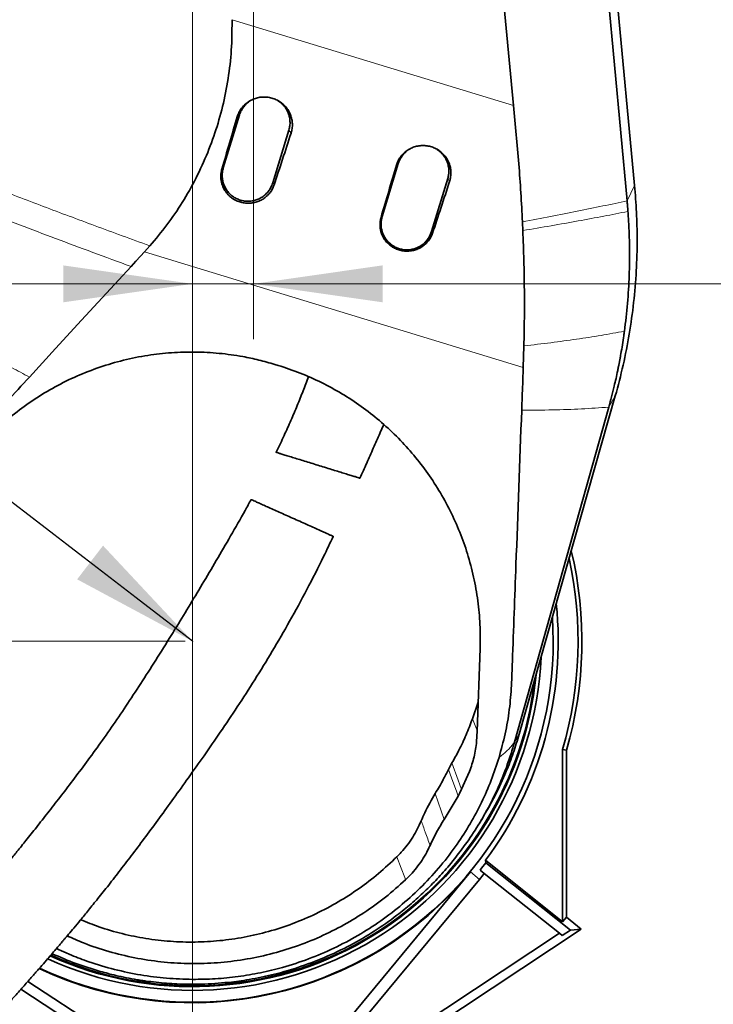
# Model space of a CAD drawing. Header units: millimetres. Extents: x 0 to 12429, y 0 to 8400.
# Tile 91 of 133: x 7293 to 7669, y 3723 to 4256. Entities that reach past the tile are written whole.
import ezdxf

# ---------------------------------------------------------------- set-up
doc = ezdxf.new("R2010")
doc.units = ezdxf.units.MM
doc.header["$LTSCALE"] = 20
doc.header["$PDSIZE"] = -1
doc.styles.add('SLDTEXTSTYLE0', font='TXT', dxfattribs={"width": 0.605})
doc.dimstyles.new('SLDDIMSTYLE2', dxfattribs={"dimtxt": 70, "dimasz": 70, "dimexe": 0, "dimexo": 0.0625, "dimgap": 17.5, "dimtad": 1, "dimdec": 1, "dimrnd": 1e-09, "dimzin": 12, "dimdsep": 46, "dimtxsty": 'SLDTEXTSTYLE0', "dimsah": 1, "dimcen": 0.09, "dimadec": 0, "dimazin": 3, "dimtfac": 1, "dimtmove": 0, "dimatfit": 0, "dimfxl": 1, "dimfrac": 2, "dimtolj": 1, "dimtzin": 12, "dimarcsym": 0})
doc.dimstyles.new('SLDDIMSTYLE3', dxfattribs={"dimtxt": 70, "dimasz": 70, "dimexe": 0, "dimexo": 0.0625, "dimgap": 17.5, "dimtad": 1, "dimdec": 1, "dimrnd": 1e-09, "dimzin": 12, "dimdsep": 46, "dimtxsty": 'SLDTEXTSTYLE0', "dimsah": 1, "dimcen": 0.09, "dimadec": 0, "dimazin": 3, "dimtfac": 1, "dimtofl": 0, "dimtmove": 0, "dimatfit": 3, "dimfxl": 1, "dimfrac": 2, "dimtolj": 1, "dimtzin": 12, "dimarcsym": 0})
doc.dimstyles.new('SLDDIMSTYLE4', dxfattribs={"dimtxt": 70, "dimasz": 70, "dimexe": 0, "dimexo": 0.0625, "dimgap": 17.5, "dimtad": 0, "dimtih": 1, "dimtoh": 1, "dimdec": 1, "dimrnd": 1e-09, "dimzin": 12, "dimdsep": 46, "dimtxsty": 'SLDTEXTSTYLE0', "dimblk1": 'NONE', "dimsah": 1, "dimcen": 0, "dimadec": 0, "dimazin": 3, "dimtfac": 1, "dimtmove": 0, "dimatfit": 3, "dimldrblk": 'NONE', "dimfxl": 1, "dimfrac": 2, "dimtolj": 1, "dimtzin": 12, "dimarcsym": 0})
doc.dimstyles.new('SLDDIMSTYLE5', dxfattribs={"dimtxt": 0.18, "dimasz": 70, "dimexe": 0, "dimexo": 0.0625, "dimgap": 0, "dimtad": 0, "dimtih": 1, "dimtoh": 1, "dimdec": 0, "dimrnd": 1e-09, "dimzin": 0, "dimdsep": 46, "dimtxsty": 'Standard', "dimsah": 1, "dimcen": 0.09, "dimadec": 0, "dimazin": 0, "dimtfac": 70, "dimtdec": 0, "dimtofl": 0, "dimtmove": 0, "dimatfit": 3, "dimfxl": 1, "dimfrac": 2, "dimtolj": 1, "dimtzin": 0, "dimarcsym": 0})

# ---------------------------------------------------------------- blocks, each defined once
blk = doc.blocks.new('_D_4')
at = {"color": 7, "linetype": 'Continuous', "lineweight": 0}
for p, q in [((7383, 5054.58), (5890, 5054.58)), ((5920, 3919.58), (5920, 5054.58)), ((7383, 3919.58), (5890, 3919.58))]:
    blk.add_line(p, q, dxfattribs=at)
at = {"color": 7, "linetype": 'Continuous', "lineweight": 18}
for points in [[(5920, 5054.58), (5910, 4984.58), (5930, 4984.58)], [(5920, 3919.58), (5930, 3989.58), (5910, 3989.58)]]:
    blk.add_solid(points, dxfattribs=at)
at = {"color": 7, "linetype": 'Continuous', "lineweight": 18, "insert": (5829.77, 4452.37), "char_height": 70, "attachment_point": 1, "rotation": 90, "style": 'SLDTEXTSTYLE0'}
blk.add_mtext('*)', dxfattribs=at)
blk = doc.blocks.new('_D_5')
at = {"color": 7, "linetype": 'Continuous', "lineweight": 0}
for p, q in [((7383, 3919.58), (5890, 3919.58)), ((5920, 3919.58), (5920, 3139.58)), ((7268.26, 3139.58), (5890, 3139.58))]:
    blk.add_line(p, q, dxfattribs=at)
at = {"color": 7, "linetype": 'Continuous', "lineweight": 18}
for points in [[(5920, 3919.58), (5910, 3849.58), (5930, 3849.58)], [(5920, 3139.58), (5930, 3209.58), (5910, 3209.58)]]:
    blk.add_solid(points, dxfattribs=at)
at = {"color": 7, "linetype": 'Continuous', "lineweight": 18, "insert": (5829.77, 3449.37), "char_height": 70, "attachment_point": 1, "rotation": 90, "style": 'SLDTEXTSTYLE0'}
blk.add_mtext('780', dxfattribs=at)
blk = doc.blocks.new('_D_9')
at = {"color": 7, "linetype": 'Continuous', "lineweight": 0}
for p, q in [((7387, 5050.58), (7387, 2869.58)), ((7067, 3042.78), (7067, 2869.58)), ((7387, 2899.58), (7067, 2899.58))]:
    blk.add_line(p, q, dxfattribs=at)
at = {"color": 7, "linetype": 'Continuous', "lineweight": 18}
for points in [[(7067, 2899.58), (7137, 2889.58), (7137, 2909.58)], [(7387, 2899.58), (7317, 2909.58), (7317, 2889.58)]]:
    blk.add_solid(points, dxfattribs=at)
at = {"color": 7, "linetype": 'Continuous', "lineweight": 18, "insert": (7146.79, 2989.81), "char_height": 70, "attachment_point": 1, "style": 'SLDTEXTSTYLE0'}
blk.add_mtext('320', dxfattribs=at)
blk = doc.blocks.new('_D_10')
at = {"color": 7, "linetype": 'Continuous', "lineweight": 0}
for p, q in [((7387, 5050.58), (7387, 4083.11)), ((7420, 4323.68), (7420, 4083.11)), ((7387, 4113.11), (7267, 4113.11)), ((7387, 4113.11), (7420, 4113.11)), ((7420, 4113.11), (7817.6, 4113.11))]:
    blk.add_line(p, q, dxfattribs=at)
at = {"color": 7, "linetype": 'Continuous', "lineweight": 18}
for points in [[(7387, 4113.11), (7317, 4123.11), (7317, 4103.11)], [(7420, 4113.11), (7490, 4103.11), (7490, 4123.11)]]:
    blk.add_solid(points, dxfattribs=at)
at = {"color": 7, "linetype": 'Continuous', "lineweight": 18, "insert": (7710.65, 4203.34), "char_height": 70, "attachment_point": 1, "style": 'SLDTEXTSTYLE0'}
blk.add_mtext('33', dxfattribs=at)
blk = doc.blocks.new('_D_15')
at = {"color": 7, "linetype": 'Continuous', "lineweight": 0}
for p, q in [((7071.42, 4401.97), (6394.7, 4401.97)), ((7416.66, 4335.23), (7071.42, 4401.97)), ((7423.34, 4333.93), (7416.66, 4335.23))]:
    blk.add_line(p, q, dxfattribs=at)
at = {"color": 7, "linetype": 'Continuous', "lineweight": 18}
blk.add_solid([(7416.66, 4335.23), (7349.83, 4358.33), (7346.04, 4338.69)], dxfattribs=at)
at = {"color": 7, "linetype": 'Continuous', "lineweight": 18, "insert": (6394.7, 4492.2), "char_height": 70, "attachment_point": 1, "style": 'SLDTEXTSTYLE0'}
blk.add_mtext('2x M8 Through', dxfattribs=at)
blk = doc.blocks.new('_None')

msp = doc.modelspace()

# ---------------------------------------------------------------- linework, layer by layer
at = {"color": 7, "linetype": 'Continuous', "lineweight": 35}
for p, q in [((7622.44819, 4158.111778), (7564.737059, 4777.741842)), ((7586.773158, 4587.579774), (7626.532062, 4166.38318)), ((7412.443706, 4204.595036), (7403.672555, 4175.905893)), ((7430.449088, 4167.719485), (7439.220239, 4196.408628)), ((7498.511134, 4178.281582), (7489.739983, 4149.59244)), ((7516.516516, 4141.406032), (7525.287667, 4170.095175)), ((7360.950201, 4130.44576), (7363.869942, 4133.6716)), ((7566.558282, 4079.552864), (7566.209265, 4067.896587)), ((7431.622901, 4069.498946), (7433.404813, 4068.955939)), ((7618.697153, 4072.878615), (7617.979898, 4069.141964)), ((7616.082514, 4052.45878), (7563.984975, 3869.251964)), ((7561.454372, 3864.90564), (7612.51495, 4046.33147)), ((7542.824185, 3915.669378), (7541.252993, 3870.878907)), ((7538.622566, 3877.604178), (7541.808049, 3886.702068)), ((7541.252993, 3870.878907), (7540.913743, 3865.286357)), ((7589.594944, 3860.614183), (7587.499698, 3860.913661)), ((7587.499698, 3767.762044), (7587.499698, 3860.913661)), ((7589.594944, 3860.614183), (7589.594944, 3770.113343)), ((7527.58135, 3853.686248), (7525.638342, 3850.076272)), ((7531.820465, 3837.513449), (7537.067269, 3849.0664)), ((7523.413823, 3823.155467), (7530.906957, 3835.777355)), ((7530.906957, 3835.777355), (7531.820465, 3837.513449)), ((7542.236422, 3820.720713), (7544.262913, 3824.05672)), ((7515.69042, 3809.032847), (7515.69578, 3809.044842)), ((7545.734584, 3800.983516), (7545.901725, 3799.678669)), ((7545.734584, 3800.983516), (7587.499698, 3767.762044)), ((7591.823879, 3763.150539), (7545.901725, 3799.678669)), ((7537.664737, 3794.671609), (7382.52273, 3607.540687)), ((7542.506199, 3790.657766), (7473.375384, 3707.272787)), ((7545.08567, 3793.834034), (7542.788844, 3795.661012)), ((7585.758727, 3761.481223), (7545.08567, 3793.834034)), ((7589.594944, 3770.113343), (7587.499698, 3767.762044)), ((7589.594944, 3770.113343), (7597.612107, 3763.736203)), ((7597.612107, 3763.736203), (7486.447249, 3690.157789)), ((7585.758727, 3761.481223), (7487.312341, 3696.320982)), ((7587.367927, 3760.201208), (7585.758727, 3761.481223)), ((7587.367927, 3760.201208), (7591.823879, 3763.150539)), ((7597.612107, 3763.736203), (7591.823879, 3763.150539)), ((7321.409971, 3749.545045), (7313.20827, 3753.145519)), ((7297.751011, 3735.315983), (7378.685514, 3682.708555)), ((7373.123516, 3679.563257), (7294.063663, 3731.158732))]:
    msp.add_line(p, q, dxfattribs=at)
at = {"color": 8, "linetype": 'Continuous', "lineweight": 18}
for p, q in [((7408.397427, 4256.141163), (7560.957795, 4209.651012)), ((7411.20882, 4203.476511), (7412.443706, 4204.595036)), ((7440.395065, 4194.618712), (7439.220239, 4196.408628)), ((7402.903091, 4175.208935), (7403.672555, 4175.905893)), ((7497.453432, 4177.323546), (7498.511134, 4178.281582)), ((7526.286049, 4168.574081), (7525.287667, 4170.095175)), ((7431.160592, 4166.635467), (7430.449088, 4167.719485)), ((7622.44819, 4158.111778), (7626.532062, 4166.38318)), ((7489.147179, 4149.055495), (7489.739983, 4149.59244)), ((7517.052102, 4140.590036), (7516.516516, 4141.406032)), ((7566.209265, 4067.896587), (7360.950201, 4130.44576)), ((7612.51495, 4046.33147), (7616.082514, 4052.45878)), ((7541.266431, 3871.262005), (7538.622566, 3877.604178)), ((7561.454372, 3864.90564), (7563.984975, 3869.251964)), ((7523.413823, 3823.155467), (7518.537307, 3837.220883)), ((7537.664737, 3794.671609), (7542.506199, 3790.657766))]:
    msp.add_line(p, q, dxfattribs=at)
at = {"color": 7, "linetype": 'Continuous', "lineweight": 35, "flags": 128}
for points in [[(7560.957795, 4209.651012), (7552.660291, 4297.400814), (7544.368846, 4385.151168), (7526.371003, 4575.610284), (7508.395291, 4765.832596)], [(7353.679191, 4122.540376), (7356.239905, 4125.32519), (7358.800669, 4128.109961), (7360.950201, 4130.44576)], [(7298.611064, 4062.648461), (7312.746193, 4078.02206), (7326.880741, 4093.396151), (7353.679193, 4122.540376)]]:
    msp.add_lwpolyline(points, dxfattribs=at)
at = {"color": 8, "linetype": 'Continuous', "lineweight": 18, "flags": 128}
for points in [[(7525.638342, 3850.076272), (7527.282385, 3845.614984), (7529.094745, 3840.696299), (7529.960264, 3838.347075), (7530.906957, 3835.777355)], [(7532.766828, 3839.367765), (7530.933815, 3844.428266), (7527.58135, 3853.686248)], [(7497.731347, 3802.882584), (7500.098237, 3796.677466), (7502.032908, 3791.605348), (7502.463643, 3790.476145)]]:
    msp.add_lwpolyline(points, dxfattribs=at)
at = {"color": 7, "linetype": 'Continuous', "lineweight": 35}
for radius, start, end in [(211, 343.77215429, 13.4297939), (208.904754, 343.69042613, 12.38902041), (198.144467, 323.23500407, 5.90612568), (195.419262, 244.9178201, 3.81000779), (189.020726, 245.47080708, 357.36137416), (187, 245.65258017, 354.40296712), (186.5, 245.69794122, 353.51804639), (199.061603, 321.5, 322.96292668), (195.707505, 244.8939752, 320.33936804), (201.996439, 320.33936804, 321.5)]:
    msp.add_arc((7387.001609, 3919.579774), radius, start, end, dxfattribs=at)
for centre, major_axis, ratio, start_param, end_param in [((7472.2317, 4285.125833), (175.4256, 573.782329), 0.0582223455, 1.7313571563, 1.7813211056), ((7401.82736, 4306.580346), (175.42896, 573.781302), 0.1175373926, 4.5020872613, 4.5520485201), ((7558.441455, 4258.854892), (175.4256, 573.782329), 0.0582223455, 1.731149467, 1.7811124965), ((7487.679972, 4280.418238), (175.42896, 573.781302), 0.1175373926, 4.5022967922, 4.5522571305)]:
    msp.add_ellipse(centre, major_axis=major_axis, ratio=ratio, start_param=start_param, end_param=end_param, dxfattribs=at)
for points, knots in [([(7363.869939, 4133.671601), (7367.018813, 4137.408314), (7373.316441, 4144.881597), (7381.656422, 4157.204417), (7389.083702, 4170.315374), (7395.380256, 4184.088619), (7400.465023, 4198.272637), (7404.372456, 4212.905639), (7407.032577, 4228.027941), (7408.413388, 4242.53893), (7408.402359, 4251.938201), (7408.397427, 4256.141163)], [0, 0, 0, 0, 0.1116686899, 0.2233330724, 0.3382017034, 0.4530679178, 0.5647813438, 0.6764915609, 0.7916668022, 0.9068420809, 1, 1, 1, 1]), ([(7411.20882, 4203.476511), (7411.488562, 4204.272999), (7412.048051, 4205.865988), (7413.382822, 4208.03965), (7415.046206, 4209.968378), (7417.017296, 4211.599183), (7419.241572, 4212.875517), (7421.653995, 4213.775973), (7424.190908, 4214.256237), (7426.780424, 4214.318319), (7429.34631, 4213.940206), (7431.817285, 4213.148292), (7434.114913, 4211.948764), (7436.179252, 4210.392729), (7437.941158, 4208.511129), (7439.36226, 4206.374217), (7440.388724, 4204.03249), (7441.010879, 4201.56423), (7441.188677, 4199.036124), (7440.984139, 4196.693083), (7440.574864, 4195.251859), (7440.395065, 4194.618712)], [0, 0, 0, 0, 0.0530744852, 0.1061499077, 0.1592186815, 0.2122885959, 0.2654902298, 0.3186923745, 0.3721238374, 0.4255557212, 0.4791545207, 0.5327531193, 0.5863088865, 0.6398631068, 0.6932298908, 0.7465952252, 0.79971104, 0.8528265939, 0.9056994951, 0.9585727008, 1, 1, 1, 1]), ([(7418.396453, 4212.308857), (7418.005555, 4212.068752), (7416.933975, 4211.410545), (7415.458212, 4209.987747), (7414.002423, 4208.111529), (7413.017819, 4206.280293), (7412.602064, 4205.059881), (7412.443706, 4204.595036)], [0, 0, 0, 0, 0.1379930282, 0.3782836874, 0.611826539, 0.8521477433, 1, 1, 1, 1]), ([(7439.220239, 4196.408628), (7439.411341, 4197.161613), (7439.799087, 4198.689424), (7439.883234, 4201.05295), (7439.594969, 4203.414163), (7438.912661, 4205.672875), (7437.85533, 4207.807025), (7436.459774, 4209.703801), (7434.935184, 4211.240329), (7433.798456, 4211.973575), (7433.314247, 4212.285914)], [0, 0, 0, 0, 0.127744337, 0.259194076, 0.3869390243, 0.5183904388, 0.6460958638, 0.7775022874, 0.9052233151, 1, 1, 1, 1]), ([(7560.957795, 4209.651012), (7561.451502, 4204.390193), (7562.438901, 4193.868709), (7563.843165, 4178.111872), (7564.964266, 4162.357866), (7565.499375, 4151.883882), (7565.76693, 4146.64688)], [0, 0, 0, 0, 0.2496781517, 0.4993489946, 0.7496740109, 1, 1, 1, 1]), ([(7497.453432, 4177.323546), (7497.729805, 4178.110398), (7498.282554, 4179.684116), (7499.601234, 4181.831427), (7501.24454, 4183.736728), (7503.191804, 4185.347683), (7505.389157, 4186.60845), (7507.772386, 4187.497908), (7510.278613, 4187.97228), (7512.83684, 4188.033536), (7515.371724, 4187.65992), (7517.812827, 4186.877504), (7520.082649, 4185.692406), (7522.121947, 4184.155135), (7523.862424, 4182.296261), (7525.266165, 4180.185225), (7526.280016, 4177.871895), (7526.894434, 4175.433633), (7527.069884, 4172.936285), (7526.867696, 4170.622274), (7526.46353, 4169.199054), (7526.286049, 4168.574081)], [0, 0, 0, 0, 0.05307634, 0.1061536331, 0.1592241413, 0.2122958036, 0.2654990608, 0.3187028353, 0.3721380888, 0.425573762, 0.479177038, 0.5327801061, 0.5863394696, 0.6398972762, 0.6932657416, 0.7466327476, 0.7997481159, 0.8528632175, 0.9057341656, 0.9586054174, 1, 1, 1, 1]), ([(7504.481138, 4186.00664), (7504.084317, 4185.763026), (7503.006705, 4185.101464), (7501.525541, 4183.674431), (7500.069878, 4181.798038), (7499.085243, 4179.966845), (7498.669491, 4178.746429), (7498.511134, 4178.281582)], [0, 0, 0, 0, 0.1397719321, 0.379566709, 0.6126276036, 0.8524528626, 1, 1, 1, 1]), ([(7525.287667, 4170.095175), (7525.478769, 4170.848159), (7525.866515, 4172.37597), (7525.950663, 4174.739497), (7525.662393, 4177.100705), (7524.980103, 4179.35944), (7523.922708, 4181.493506), (7522.527393, 4183.390597), (7520.991475, 4184.936666), (7519.841921, 4185.677501), (7519.345087, 4185.997688)], [0, 0, 0, 0, 0.12743320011, 0.25856277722, 0.38599658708, 0.51712783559, 0.64452221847, 0.77560858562, 0.90301853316, 1, 1, 1, 1]), ([(7525.287667, 4170.095175), (7525.555875, 4171.290397), (7526.092289, 4173.68084), (7525.688152, 4177.380177), (7524.398339, 4180.824564), (7522.323148, 4183.828596), (7520.409321, 4185.241518), (7519.480806, 4185.927013)], [0, 0, 0, 0, 0.20233268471, 0.40466524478, 0.60699792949, 0.8093306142, 1, 1, 1, 1]), ([(7502.681406, 4184.662658), (7502.57049, 4184.585393), (7501.459387, 4183.811391), (7499.881347, 4181.661176), (7498.967872, 4179.408114), (7498.511134, 4178.281582)], [0, 0, 0, 0, 0.0525348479, 0.526267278, 1, 1, 1, 1]), ([(7431.160592, 4166.635467), (7430.862628, 4165.873767), (7430.26669, 4164.350342), (7428.895963, 4162.295783), (7427.21268, 4160.492106), (7425.238002, 4158.989179), (7423.026191, 4157.839602), (7420.64533, 4157.06386), (7418.160414, 4156.700804), (7415.649065, 4156.743832), (7413.182618, 4157.207616), (7410.832636, 4158.058524), (7408.6679, 4159.287174), (7406.741963, 4160.840769), (7405.115661, 4162.689318), (7403.820211, 4164.770478), (7402.906066, 4167.035973), (7402.381033, 4169.419824), (7402.284158, 4171.855862), (7402.522769, 4173.797883), (7402.818446, 4174.894887), (7402.903091, 4175.208935)], [0, 0, 0, 0, 0.05456846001, 0.1091385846, 0.1637004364, 0.21826280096, 0.27298124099, 0.32769826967, 0.38234054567, 0.43698092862, 0.49134722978, 0.54571285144, 0.59977725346, 0.65384199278, 0.70777676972, 0.7617119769, 0.81574338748, 0.86977541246, 0.92401021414, 0.9782458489, 1, 1, 1, 1]), ([(7403.672555, 4175.905893), (7403.479993, 4175.141872), (7403.094867, 4173.613824), (7403.009223, 4171.23993), (7403.302687, 4168.891098), (7403.986202, 4166.621339), (7405.046143, 4164.502578), (7406.440592, 4162.586831), (7408.142614, 4160.938356), (7410.092769, 4159.591653), (7412.245269, 4158.599033), (7414.531747, 4157.974026), (7416.891156, 4157.74993), (7419.254831, 4157.916976), (7421.554778, 4158.486367), (7423.730137, 4159.426048), (7425.71206, 4160.724971), (7427.45529, 4162.331907), (7428.891846, 4164.215163), (7429.878739, 4166.043199), (7430.290677, 4167.253906), (7430.449088, 4167.719485)], [0, 0, 0, 0, 0.0536861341, 0.107372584, 0.1610594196, 0.2147464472, 0.2684263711, 0.3221058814, 0.3757921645, 0.4294784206, 0.4831892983, 0.5369006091, 0.5905890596, 0.6442773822, 0.697956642, 0.7516355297, 0.8053341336, 0.8590329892, 0.9127379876, 0.9664432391, 1, 1, 1, 1]), ([(7626.530872, 4166.383069), (7626.922156, 4161.535688), (7627.704733, 4151.840826), (7628.029601, 4136.386543), (7627.587756, 4120.073754), (7626.160854, 4102.948355), (7623.776544, 4085.933266), (7620.516641, 4069.057221), (7617.559775, 4057.991575), (7616.081431, 4052.459085)], [0, 0, 0, 0, 0.1267967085, 0.2535960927, 0.4028951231, 0.5521897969, 0.7014750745, 0.8507465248, 1, 1, 1, 1]), ([(7622.932441, 4152.317713), (7622.849434, 4153.399887), (7622.701207, 4155.332344), (7622.525501, 4157.262505), (7622.44819, 4158.111778)], [0, 0, 0, 0, 0.5599986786, 1, 1, 1, 1]), ([(7517.052102, 4140.590036), (7516.761154, 4139.845082), (7516.17925, 4138.35515), (7514.840122, 4136.336563), (7513.189781, 4134.556071), (7511.245517, 4133.065714), (7509.065777, 4131.923231), (7506.717527, 4131.149139), (7504.264976, 4130.782216), (7501.784685, 4130.816223), (7499.347155, 4131.26598), (7497.023255, 4132.098584), (7494.88103, 4133.304915), (7492.973623, 4134.832979), (7491.361183, 4136.653352), (7490.074775, 4138.704447), (7489.164387, 4140.938778), (7488.637843, 4143.291105), (7488.534048, 4145.696225), (7488.764652, 4147.630733), (7489.059727, 4148.729772), (7489.147179, 4149.055495)], [0, 0, 0, 0, 0.05403326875, 0.10806814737, 0.16260953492, 0.21715142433, 0.27186576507, 0.32657869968, 0.38122549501, 0.43587046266, 0.49024794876, 0.54462477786, 0.59869690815, 0.65276930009, 0.70670734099, 0.76064575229, 0.81467429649, 0.86870348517, 0.92293082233, 0.97715901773, 1, 1, 1, 1]), ([(7489.739983, 4149.59244), (7489.471613, 4148.396973), (7488.934873, 4146.006039), (7489.341451, 4142.31038), (7490.621987, 4138.852016), (7492.772501, 4135.841362), (7495.623978, 4133.490274), (7498.988013, 4131.957131), (7502.634246, 4131.34702), (7506.31294, 4131.701634), (7509.779333, 4132.995027), (7512.774838, 4135.146075), (7515.178493, 4137.982559), (7516.070508, 4140.264874), (7516.516516, 4141.406032)], [0, 0, 0, 0, 0.0833333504, 0.1666666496, 0.25, 0.3333333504, 0.4166666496, 0.5, 0.5833333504, 0.6666666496, 0.75, 0.8333333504, 0.9166666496, 1, 1, 1, 1]), ([(7489.739983, 4149.59244), (7489.541404, 4148.797697), (7489.144245, 4147.208207), (7489.081268, 4144.769294), (7489.410499, 4142.393458), (7490.12459, 4140.132554), (7491.213083, 4138.027976), (7492.633261, 4136.131195), (7494.357239, 4134.505825), (7496.3252, 4133.185577), (7498.490728, 4132.222091), (7500.785389, 4131.627811), (7503.147755, 4131.43545), (7505.50915, 4131.634336), (7507.80132, 4132.234624), (7509.963693, 4133.203518), (7511.927781, 4134.52887), (7513.649102, 4136.158963), (7515.060572, 4138.061323), (7515.992546, 4139.846906), (7516.379879, 4140.999453), (7516.516516, 4141.406032)], [0, 0, 0, 0, 0.0558072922, 0.1116149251, 0.1653178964, 0.2190212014, 0.2727045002, 0.3263874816, 0.3800701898, 0.4337527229, 0.4874612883, 0.5411702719, 0.5948658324, 0.6485614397, 0.7022409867, 0.7559200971, 0.8096119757, 0.8633039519, 0.917014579, 0.9707255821, 1, 1, 1, 1]), ([(7623.59949, 4117.729041), (7623.668488, 4120.087323), (7623.793501, 4124.360148), (7623.809268, 4130.120596), (7623.757176, 4134.479907), (7623.67615, 4137.880177), (7623.581161, 4140.764989), (7623.459835, 4143.65137), (7623.311576, 4146.539144), (7623.138752, 4149.428212), (7623.001222, 4151.354397), (7622.932441, 4152.317713)], [0, 0, 0, 0, 0.2052727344, 0.3719208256, 0.4999915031, 0.5832643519, 0.6665548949, 0.7498684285, 0.8332102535, 0.9165856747, 1, 1, 1, 1]), ([(7565.76693, 4146.64688), (7565.789352, 4146.168676), (7565.834196, 4145.212267), (7565.904067, 4143.645062), (7565.949943, 4142.556394), (7565.975684, 4141.945534)], [0, 0, 0, 0, 0.3050208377, 0.6100416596, 1, 1, 1, 1]), ([(7565.975684, 4141.945533), (7566.175464, 4136.559954), (7566.575025, 4125.788778), (7566.81987, 4110.0082), (7566.84429, 4094.57852), (7566.653645, 4084.562837), (7566.558282, 4079.552864)], [0, 0, 0, 0, 0.2566101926, 0.5132211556, 0.7565069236, 1, 1, 1, 1]), ([(7623.59949, 4117.729041), (7623.35556, 4112.651746), (7622.86748, 4102.492602), (7621.64368, 4092.479048), (7621.031506, 4087.470026)], [0, 0, 0, 0, 0.49977576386, 1, 1, 1, 1]), ([(7618.697153, 4072.878615), (7618.746684, 4073.146993), (7618.887226, 4073.908507), (7619.32314, 4076.333068), (7619.960064, 4080.111961), (7620.584757, 4084.216569), (7620.919776, 4086.656347), (7621.031506, 4087.470026)], [0, 0, 0, 0, 0.0553926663, 0.1571750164, 0.5000075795, 0.8332499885, 1, 1, 1, 1]), ([(7271.602498, 4024.9575), (7274.578203, 4028.107541), (7280.540041, 4034.418664), (7290.504611, 4042.930491), (7301.127072, 4050.665191), (7312.420342, 4057.483822), (7324.322103, 4063.319645), (7336.751485, 4068.14418), (7349.591461, 4071.910996), (7362.557279, 4074.528741), (7375.556821, 4075.987387), (7388.494072, 4076.357847), (7401.440456, 4075.667695), (7412.959338, 4074.067174), (7423.023836, 4071.962357), (7428.756543, 4070.320084), (7431.622901, 4069.498946)], [0, 0, 0, 0, 0.0757630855, 0.1517917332, 0.2278092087, 0.3035570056, 0.3794505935, 0.4556379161, 0.531813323, 0.6076905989, 0.6804691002, 0.753525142, 0.8265762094, 0.8993479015, 0.9496738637, 1, 1, 1, 1]), ([(7433.404813, 4068.955939), (7437.396591, 4067.632846), (7445.394685, 4064.981843), (7456.919184, 4059.782921), (7467.996902, 4053.758604), (7478.502535, 4046.865794), (7488.366961, 4039.155246), (7497.556515, 4030.697652), (7506.016852, 4021.569264), (7513.749833, 4011.759183), (7520.67515, 4001.296791), (7526.761323, 3990.246939), (7531.922522, 3978.786357), (7536.187977, 3966.818322), (7539.473522, 3954.385412), (7541.713676, 3941.556778), (7542.958607, 3928.612759), (7542.868943, 3919.979116), (7542.824185, 3915.669378)], [0, 0, 0, 0, 0.0609358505, 0.1220936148, 0.1832557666, 0.2441976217, 0.3050668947, 0.3661437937, 0.4272284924, 0.4881084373, 0.5505272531, 0.6131508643, 0.6757827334, 0.7382128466, 0.8035476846, 0.8690994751, 0.9346571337, 1, 1, 1, 1]), ([(7566.209265, 4067.896587), (7566.105903, 4064.930479), (7565.836928, 4057.211876), (7565.538412, 4049.494842), (7565.35461, 4044.743313)], [0, 0, 0, 0, 0.3842804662, 1, 1, 1, 1]), ([(7612.51495, 4046.33147), (7613.533076, 4050.108123), (7615.30329, 4056.674589), (7616.938237, 4064.038326), (7617.709335, 4067.788432), (7617.908205, 4068.781354), (7617.962401, 4069.053828), (7617.978101, 4069.132912), (7617.979898, 4069.141964)], [0, 0, 0, 0, 0.4999631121, 0.8692858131, 0.9644626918, 0.9896864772, 0.9988194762, 1, 1, 1, 1]), ([(7222.237305, 3957.749861), (7223.852773, 3962.264387), (7227.083721, 3971.293471), (7233.463718, 3984.389363), (7240.984882, 3997.046367), (7248.55112, 4007.556613), (7255.664968, 4015.956511), (7263.855137, 4024.835715), (7278.168218, 4040.401258), (7290.433992, 4053.749651), (7298.611066, 4062.648461)], [0, 0, 0, 0, 0.110538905, 0.2210786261, 0.3348399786, 0.4486012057, 0.5174483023, 0.5863217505, 0.7242181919, 1, 1, 1, 1]), ([(7449.795501, 4062.783195), (7448.847401, 4060.239314), (7446.897063, 4055.006294), (7443.732649, 4047.127102), (7440.311848, 4039.063359), (7436.565228, 4030.806633), (7433.868169, 4025.064542), (7432.357088, 4022.07812), (7432.27397, 4021.913849)], [0, 0, 0, 0, 0.1814387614, 0.3732378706, 0.5696657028, 0.7711320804, 0.9874109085, 1, 1, 1, 1]), ([(7565.35461, 4044.743314), (7564.334065, 4016.815246), (7562.67661, 3971.457548), (7560.742642, 3921.745444), (7559.904927, 3895.588851), (7558.836408, 3882.480778), (7556.596219, 3869.456064), (7554.248061, 3860.932053), (7553.073962, 3856.669977)], [0, 0, 0, 0, 0.4438493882, 0.7208513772, 0.7901706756, 0.8594319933, 0.9297148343, 1, 1, 1, 1]), ([(7477.707082, 4007.888354), (7478.323008, 4009.262235), (7480.149256, 4013.335854), (7483.160834, 4020.101436), (7486.729238, 4028.14114), (7489.201508, 4033.718805), (7490.481163, 4036.634232), (7490.589846, 4036.881844)], [0, 0, 0, 0, 0.1430025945, 0.4240092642, 0.7007070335, 0.9745806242, 1, 1, 1, 1]), ([(7432.346915, 4021.8778), (7432.325445, 4021.884417), (7432.23495, 4021.912308), (7432.778572, 4021.744766), (7433.981575, 4021.374008), (7435.828251, 4020.804874), (7438.23161, 4020.064173), (7441.044752, 4019.197179), (7444.246734, 4018.210348), (7447.660391, 4017.158279), (7451.279065, 4016.043025), (7454.951056, 4014.91134), (7458.654987, 4013.76981), (7462.264697, 4012.657319), (7465.727602, 4011.590072), (7468.922319, 4010.60548), (7471.776401, 4009.725869), (7474.161142, 4008.990906), (7476.029015, 4008.415238), (7477.208005, 4008.051881), (7477.750745, 4007.884611), (7477.661677, 4007.912062), (7477.642202, 4007.918064)], [0, 0, 0, 0, 0.0177713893, 0.0749052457, 0.1291877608, 0.1851573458, 0.2375365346, 0.2915342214, 0.3422800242, 0.3945325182, 0.4447365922, 0.4963587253, 0.5473026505, 0.5996371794, 0.6522113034, 0.7062130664, 0.7605718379, 0.8164420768, 0.8719328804, 0.9290315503, 0.9844830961, 1, 1, 1, 1]), ([(7418.762665, 3996.326446), (7417.682923, 3994.357035), (7414.019449, 3987.674987), (7407.684135, 3976.652056), (7399.936844, 3963.334722), (7392.333341, 3950.517652), (7384.89396, 3938.155416), (7377.20576, 3925.568694), (7369.278499, 3912.812496), (7361.096722, 3899.93538), (7353.087583, 3887.665608), (7345.183845, 3875.940539), (7337.364143, 3864.788722), (7329.698263, 3854.254746), (7322.325156, 3844.423854), (7315.311914, 3835.28731), (7308.718362, 3826.820445), (7302.592, 3819.045582), (7297.033334, 3812.07534), (7292.138188, 3806.006829), (7287.970591, 3800.895875), (7284.523794, 3796.710604), (7281.995741, 3793.667556), (7280.257675, 3791.588178), (7279.133347, 3790.247923), (7278.045835, 3788.955254), (7276.720846, 3787.385274), (7274.916988, 3785.257345), (7272.536808, 3782.4659), (7269.499347, 3778.93008), (7265.730591, 3774.583501), (7261.216592, 3769.434508), (7255.954344, 3763.507438), (7249.942306, 3756.830633), (7243.834468, 3750.151465), (7237.740278, 3743.586981), (7231.758065, 3737.234736), (7225.352408, 3730.537985), (7219.031419, 3724.040832), (7212.837608, 3717.776751), (7206.814236, 3711.78174), (7201.04585, 3706.123615), (7197.378071, 3702.605118), (7195.733039, 3701.02704)], [0, 0, 0, 0, 0.0176400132, 0.0598510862, 0.1012400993, 0.1416975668, 0.1810753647, 0.2192277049, 0.2624538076, 0.3036668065, 0.3428004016, 0.379861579, 0.4156128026, 0.4493392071, 0.4810435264, 0.5107035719, 0.5383012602, 0.5638745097, 0.5870473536, 0.6069911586, 0.623889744, 0.6377848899, 0.6487030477, 0.6543353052, 0.6586529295, 0.6621798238, 0.6673598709, 0.6745017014, 0.6837177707, 0.6957153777, 0.7106171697, 0.7284302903, 0.7491741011, 0.7728877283, 0.799644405, 0.8217887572, 0.8458054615, 0.8718114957, 0.899962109, 0.9241600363, 0.9499791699, 0.9775651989, 1, 1, 1, 1]), ([(7463.256139, 3976.391242), (7463.200057, 3976.416358), (7463.078985, 3976.470582), (7462.089853, 3976.913574), (7460.481724, 3977.633791), (7458.235864, 3978.639622), (7455.489919, 3979.869421), (7452.273514, 3981.309919), (7448.78833, 3982.870793), (7445.061162, 3984.540043), (7441.324976, 3986.213331), (7437.581688, 3987.889799), (7434.031705, 3989.479694), (7430.665866, 3990.987119), (7427.624286, 3992.349321), (7424.914589, 3993.562885), (7422.631503, 3994.585388), (7420.80432, 3995.40371), (7419.526431, 3995.976025), (7418.808217, 3996.297685), (7418.829656, 3996.288083), (7418.83932, 3996.283755)], [0, 0, 0, 0, 0.0478795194, 0.103365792, 0.1604508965, 0.2160536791, 0.2733313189, 0.3278040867, 0.3839711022, 0.4365054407, 0.4906749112, 0.5413717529, 0.5935937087, 0.6434117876, 0.6946529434, 0.74492529, 0.7965711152, 0.8484471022, 0.9017148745, 0.9557000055, 1, 1, 1, 1]), ([(7230.343348, 3664.950742), (7231.994046, 3666.534722), (7235.739355, 3670.128654), (7241.656663, 3675.929517), (7247.899014, 3682.135678), (7254.333451, 3688.63361), (7260.915592, 3695.387317), (7267.59784, 3702.361101), (7273.846386, 3708.986783), (7279.898734, 3715.500736), (7285.711581, 3721.849958), (7291.238646, 3727.975763), (7296.191398, 3733.536522), (7300.573578, 3738.51213), (7304.388888, 3742.886066), (7307.640579, 3746.644366), (7310.440049, 3749.901869), (7312.790982, 3752.653229), (7314.711384, 3754.911564), (7316.127232, 3756.582587), (7317.277028, 3757.943063), (7318.445396, 3759.328585), (7320.244024, 3761.467446), (7322.876813, 3764.612629), (7326.483524, 3768.952911), (7330.857719, 3774.269653), (7335.991119, 3780.590969), (7341.792364, 3787.853449), (7348.125031, 3795.938433), (7354.842345, 3804.71275), (7361.883224, 3814.126542), (7369.226782, 3824.117809), (7376.900869, 3834.700462), (7384.941107, 3845.903319), (7393.405862, 3857.83373), (7402.276574, 3870.614979), (7411.471944, 3884.288152), (7420.894636, 3898.888236), (7430.382318, 3914.342821), (7439.836161, 3930.646826), (7449.136271, 3947.782243), (7456.975963, 3963.114499), (7461.520853, 3972.74851), (7463.242235, 3976.397402)], [0, 0, 0, 0, 0.0213710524, 0.0484893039, 0.0739286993, 0.0978217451, 0.1256799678, 0.1514658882, 0.1753110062, 0.1973158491, 0.2203059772, 0.2410711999, 0.2596699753, 0.2761407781, 0.2905051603, 0.3027732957, 0.3129481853, 0.3222591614, 0.329500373, 0.3348184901, 0.3384067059, 0.3426281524, 0.3481771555, 0.3589993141, 0.3728359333, 0.3897078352, 0.4096392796, 0.4327298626, 0.4581391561, 0.4854443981, 0.5147054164, 0.5460010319, 0.5787642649, 0.6135482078, 0.6503464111, 0.6891426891, 0.7307642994, 0.7744073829, 0.8200375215, 0.8676249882, 0.9171527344, 0.9686215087, 1, 1, 1, 1]), ([(7527.58135, 3853.686248), (7528.862248, 3855.973087), (7531.648088, 3860.946758), (7535.383477, 3868.920998), (7537.541252, 3874.705447), (7538.622566, 3877.604178)], [0, 0, 0, 0, 0.2980519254, 0.6482365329, 1, 1, 1, 1]), ([(7537.067269, 3849.0664), (7537.99836, 3851.67296), (7539.879062, 3856.937931), (7540.566592, 3862.485338), (7540.913743, 3865.286357)], [0, 0, 0, 0, 0.495075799, 1, 1, 1, 1]), ([(7563.984332, 3869.252145), (7562.957963, 3865.856783), (7560.905413, 3859.066685), (7556.620007, 3847.949371), (7551.267546, 3836.150827), (7546.541712, 3828.026977), (7544.239691, 3824.069732)], [0, 0, 0, 0, 0.2152095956, 0.4303795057, 0.7225296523, 1, 1, 1, 1]), ([(7526.065412, 3798.228097), (7528.724122, 3801.514919), (7534.034221, 3808.079512), (7541.082265, 3818.590498), (7547.433769, 3829.538399), (7552.969707, 3840.955614), (7557.758205, 3852.742846), (7560.222044, 3860.850478), (7561.454372, 3864.90564)], [0, 0, 0, 0, 0.1660808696, 0.3317043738, 0.4977318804, 0.6647802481, 0.832334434, 1, 1, 1, 1]), ([(7553.073962, 3856.669978), (7551.725164, 3852.538758), (7549.023686, 3844.264429), (7543.730302, 3832.289993), (7537.580024, 3820.721132), (7530.250082, 3809.240329), (7521.644274, 3797.985841), (7511.704547, 3787.108717), (7500.82772, 3777.090217), (7489.145638, 3768.063432), (7476.717035, 3760.104134), (7463.647969, 3753.223191), (7449.995608, 3747.438165), (7436.685909, 3743.083036), (7423.882889, 3739.985629), (7411.705422, 3737.942142), (7399.388667, 3736.679293), (7391.127002, 3736.566628), (7387.001609, 3736.51037)], [0, 0, 0, 0, 0.0605516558, 0.1212775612, 0.1820043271, 0.2425571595, 0.3100357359, 0.3777619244, 0.4454856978, 0.5129609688, 0.5795439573, 0.6463736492, 0.7131989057, 0.7797758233, 0.8347603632, 0.8898894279, 0.9450172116, 1, 1, 1, 1]), ([(7518.537307, 3837.220883), (7519.28543, 3838.464291), (7520.781674, 3840.951105), (7523.172375, 3845.226151), (7524.734214, 3848.298012), (7525.638342, 3850.076272)], [0, 0, 0, 0, 0.2963263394, 0.5926525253, 1, 1, 1, 1]), ([(7510.921576, 3822.368518), (7511.539578, 3823.795344), (7513.753153, 3828.905981), (7516.533325, 3833.737944), (7518.537307, 3837.220883)], [0, 0, 0, 0, 0.2791875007, 1, 1, 1, 1]), ([(7530.906957, 3835.777355), (7531.153763, 3836.241824), (7531.465904, 3836.82925), (7531.775854, 3837.422697), (7531.84073, 3837.546913)], [0, 0, 0, 0, 0.7906867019, 1, 1, 1, 1]), ([(7515.69578, 3809.044842), (7516.839851, 3811.474644), (7519.124484, 3816.326795), (7521.985508, 3820.881575), (7523.413823, 3823.155467)], [0, 0, 0, 0, 0.50076788, 1, 1, 1, 1]), ([(7510.921576, 3822.368518), (7510.237307, 3820.845948), (7508.868775, 3817.800817), (7506.322545, 3813.424869), (7503.408753, 3809.231792), (7500.50546, 3805.710451), (7498.517095, 3803.683558), (7497.731347, 3802.882584)], [0, 0, 0, 0, 0.21138760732, 0.42277405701, 0.64031963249, 0.85786398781, 1, 1, 1, 1]), ([(7502.463624, 3790.476193), (7503.652751, 3791.652199), (7506.031006, 3794.004213), (7509.220376, 3797.9203), (7512.092487, 3802.109513), (7514.218673, 3805.862547), (7515.312624, 3808.219034), (7515.69042, 3809.032847)], [0, 0, 0, 0, 0.2173478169, 0.4346962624, 0.658354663, 0.882012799, 1, 1, 1, 1]), ([(7497.731347, 3802.882584), (7494.481708, 3799.828497), (7487.976985, 3793.715204), (7477.314403, 3785.597638), (7465.990378, 3778.26679), (7453.966686, 3771.901442), (7441.339745, 3766.539057), (7428.3016, 3762.2722), (7415.0688, 3759.178364), (7401.726773, 3757.286613), (7388.368701, 3756.542311), (7374.996565, 3756.931402), (7361.795825, 3758.442972), (7348.868383, 3761.116474), (7337.020742, 3764.507363), (7329.662805, 3767.487181), (7326.367541, 3768.821697)], [0, 0, 0, 0, 0.07218854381, 0.14449805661, 0.21668214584, 0.29047602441, 0.36454650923, 0.43861063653, 0.51239581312, 0.58436135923, 0.65659307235, 0.72882302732, 0.80078616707, 0.87149067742, 0.94244690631, 1, 1, 1, 1]), ([(7526.065412, 3798.228097), (7523.939577, 3795.786623), (7519.687946, 3790.903719), (7512.784316, 3783.9911), (7505.49844, 3777.396118), (7496.49268, 3770.112951), (7485.603186, 3762.485461), (7472.495549, 3754.828887), (7458.62379, 3748.224965), (7448.629053, 3744.459727), (7443.397967, 3742.765431), (7443.087573, 3742.664898)], [0, 0, 0, 0, 0.09653807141, 0.19307443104, 0.2907695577, 0.38846620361, 0.53676298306, 0.68504962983, 0.83770938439, 0.99037025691, 1, 1, 1, 1]), ([(7502.463368, 3790.476547), (7498.884007, 3787.27104), (7491.7395, 3780.872756), (7479.989213, 3772.467382), (7467.617264, 3765.038623), (7454.633138, 3758.723582), (7441.156704, 3753.545674), (7427.28148, 3749.55175), (7413.113136, 3746.768562), (7398.756762, 3745.218566), (7384.319286, 3744.912463), (7369.910258, 3745.855542), (7355.630665, 3748.028143), (7341.612457, 3751.466133), (7329.365114, 3755.453804), (7322.04581, 3758.771566), (7319.099363, 3760.107159)], [0, 0, 0, 0, 0.0746509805, 0.1490055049, 0.2230562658, 0.2968040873, 0.3702599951, 0.4434428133, 0.5163807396, 0.589108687, 0.6616689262, 0.7341083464, 0.8064782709, 0.8788316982, 0.9512226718, 1, 1, 1, 1]), ([(7337.012356, 3740.818038), (7332.574425, 3742.170767), (7323.729379, 3744.866832), (7315.262543, 3748.542611), (7311.043874, 3750.374097)], [0, 0, 0, 0, 0.50174188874, 1, 1, 1, 1]), ([(7387.001609, 3736.51037), (7382.310571, 3736.650465), (7372.928539, 3736.930653), (7358.795135, 3738.775334), (7344.720371, 3741.721707), (7332.187036, 3745.378343), (7324.545418, 3748.332797), (7321.409971, 3749.545045)], [0, 0, 0, 0, 0.2094702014, 0.4189384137, 0.6344810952, 0.8500232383, 1, 1, 1, 1]), ([(7443.087573, 3742.664898), (7441.417312, 3742.142487), (7437.849491, 3741.026572), (7432.087792, 3739.464655), (7425.809695, 3737.978143), (7419.480657, 3736.730302), (7413.592684, 3735.765342), (7409.88821, 3735.302756), (7408.15747, 3735.086634)], [0, 0, 0, 0, 0.1468063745, 0.3135911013, 0.5003556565, 0.6874108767, 0.853957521, 1, 1, 1, 1]), ([(7337.012356, 3740.818038), (7339.810888, 3740.059393), (7346.383378, 3738.277677), (7353.088391, 3737.050475), (7356.938444, 3736.34581)], [0, 0, 0, 0, 0.4257948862, 1, 1, 1, 1]), ([(7356.938444, 3736.34581), (7357.730063, 3736.216698), (7359.312242, 3735.958648), (7360.899396, 3735.731673), (7361.692441, 3735.618262)], [0, 0, 0, 0, 0.5003353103, 1, 1, 1, 1]), ([(7387.001609, 3733.861208), (7386.059532, 3733.866014), (7381.364418, 3733.889965), (7372.899257, 3734.258344), (7365.432976, 3735.164358), (7361.692441, 3735.618262)], [0, 0, 0, 0, 0.1113166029, 0.5547781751, 1, 1, 1, 1]), ([(7408.15747, 3735.086634), (7403.363215, 3734.624519), (7396.324533, 3733.946066), (7389.255665, 3733.881725), (7387.001613, 3733.861208)], [0, 0, 0, 0, 0.681129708, 1, 1, 1, 1])]:
    msp.add_open_spline(points, degree=3, knots=knots, dxfattribs=at)
at = {"color": 8, "linetype": 'Continuous', "lineweight": 18}
for points, knots in [([(7278.558346, 4165.588202), (7283.127876, 4163.828558), (7292.168121, 4160.347322), (7306.060581, 4155.072714), (7320.039793, 4149.816225), (7334.263526, 4144.523323), (7348.826967, 4139.152391), (7358.825624, 4135.509458), (7363.869939, 4133.671601)], [0, 0, 0, 0, 0.1709223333, 0.3381485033, 0.503511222, 0.6671446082, 0.8320746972, 1, 1, 1, 1]), ([(7565.76693, 4146.64688), (7570.886179, 4147.611743), (7581.11306, 4149.539279), (7595.588618, 4152.413403), (7609.481505, 4155.275798), (7618.121836, 4157.165549), (7622.44819, 4158.111778)], [0, 0, 0, 0, 0.2491928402, 0.4978202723, 0.7485504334, 1, 1, 1, 1]), ([(7274.38774, 4152.317713), (7280.659023, 4149.900762), (7293.166279, 4145.080467), (7312.742689, 4137.682658), (7332.830316, 4130.185125), (7346.71927, 4125.092401), (7353.679191, 4122.540376)], [0, 0, 0, 0, 0.2508548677, 0.5002973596, 0.7495930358, 1, 1, 1, 1]), ([(7565.975684, 4141.945534), (7571.131626, 4142.814468), (7581.442566, 4144.552177), (7596.007602, 4147.152005), (7609.950799, 4149.743694), (7618.604894, 4151.459641), (7622.932441, 4152.317713)], [0, 0, 0, 0, 0.250016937, 0.499988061, 0.7499651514, 1, 1, 1, 1]), ([(7253.635375, 4087.470026), (7256.571199, 4085.776712), (7262.31354, 4082.464665), (7271.105909, 4077.524021), (7279.944308, 4072.647194), (7289.07289, 4067.698694), (7295.392644, 4064.352537), (7298.611064, 4062.648461)], [0, 0, 0, 0, 0.2069579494, 0.4048005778, 0.5995033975, 0.7960416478, 1, 1, 1, 1]), ([(7566.558282, 4079.552864), (7571.45868, 4080.107737), (7581.240841, 4081.215372), (7595.127786, 4083.115853), (7608.484843, 4085.1746), (7616.842608, 4086.703662), (7621.031506, 4087.470026)], [0, 0, 0, 0, 0.2503538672, 0.49975567, 0.749278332, 1, 1, 1, 1]), ([(7565.35461, 4044.743313), (7570.983109, 4044.754996), (7582.211638, 4044.778301), (7597.953301, 4045.307929), (7607.64957, 4045.989482), (7612.51495, 4046.33147)], [0, 0, 0, 0, 0.3336683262, 0.6656490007, 1, 1, 1, 1]), ([(7553.073962, 3856.669977), (7553.760892, 3857.195362), (7555.107587, 3858.225355), (7556.913595, 3859.815374), (7558.558824, 3861.43024), (7560.091697, 3863.119), (7560.992931, 3864.300632), (7561.454372, 3864.90564)], [0, 0, 0, 0, 0.2044329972, 0.4007815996, 0.5950942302, 0.7926836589, 1, 1, 1, 1]), ([(7515.69578, 3809.044842), (7514.840659, 3811.423478), (7513.957584, 3813.879869), (7512.366563, 3818.321825), (7511.630149, 3820.384155), (7510.921576, 3822.368518)], [0, 0, 0, 0, 0.53629113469, 0.5538218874, 1, 1, 1, 1]), ([(7387.001609, 3733.861205), (7387.001609, 3734.219814), (7387.001609, 3734.937121), (7387.001609, 3735.98591), (7387.001609, 3736.51037)], [0, 0, 0, 0, 0.4999364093, 1, 1, 1, 1])]:
    msp.add_open_spline(points, degree=3, knots=knots, dxfattribs=at)
at = {"color": 7, "linetype": 'Continuous', "lineweight": 0}
msp.add_point((7387.001609, 3919.579774), dxfattribs=at)

# ---------------------------------------------------------------- dimensions: what is measured, and where the dimension line sits
at = {"color": 7, "linetype": 'Continuous', "lineweight": 18}
for base, p2, picture, middle in [((5920.001584, 5054.579774), (7387.001609, 5054.579774), '_D_4', (5920.001584, 4487.079774)), ((5920.001584, 3139.579774), (7272.255954, 3139.579774), '_D_5', (5920.001584, 3529.579774))]:
    dim = msp.add_linear_dim(base=base, p1=(7387.001609, 3919.579774), p2=p2, angle=90, dimstyle='SLDDIMSTYLE3', dxfattribs=at)
    dim.commit()
    dim.dimension.update_dxf_attribs({"geometry": picture, "text_midpoint": middle, "dimtype": 160})
for base, p2, dimstyle, picture, middle in [((7067.001609, 2899.579774), (7067.001609, 3046.777006), 'SLDDIMSTYLE3', '_D_9', (7227.001609, 2899.579774)), ((7420.001609, 4113.107001), (7420.001609, 4327.679774), 'SLDDIMSTYLE2', '_D_10', (7764.126262, 4113.107001))]:
    dim = msp.add_linear_dim(base=base, p1=(7387.001609, 5054.579774), p2=p2, dimstyle=dimstyle, dxfattribs=at)
    dim.commit()
    dim.dimension.update_dxf_attribs({"geometry": picture, "text_midpoint": middle, "dimtype": 160})
dim = msp.add_diameter_dim_2p(p1=(7423.339804, 4333.93444), p2=(7416.663415, 4335.225107), text='2x M8 Through', dimstyle='SLDDIMSTYLE4', override={"dimpost": '<>'}, dxfattribs=at)
dim.commit()
dim.dimension.update_dxf_attribs({"geometry": '_D_15', "text_midpoint": (6718.057229, 4455.682519), "dimtype": 163})

# ---------------------------------------------------------------- leaders
at = {"color": 7, "linetype": 'Continuous', "lineweight": 0}
msp.add_leader([(7387.001609, 3919.579774), (6978.888889, 4233.333333)], dimstyle='SLDDIMSTYLE5', dxfattribs=at)

doc.saveas('drawing.dxf')
